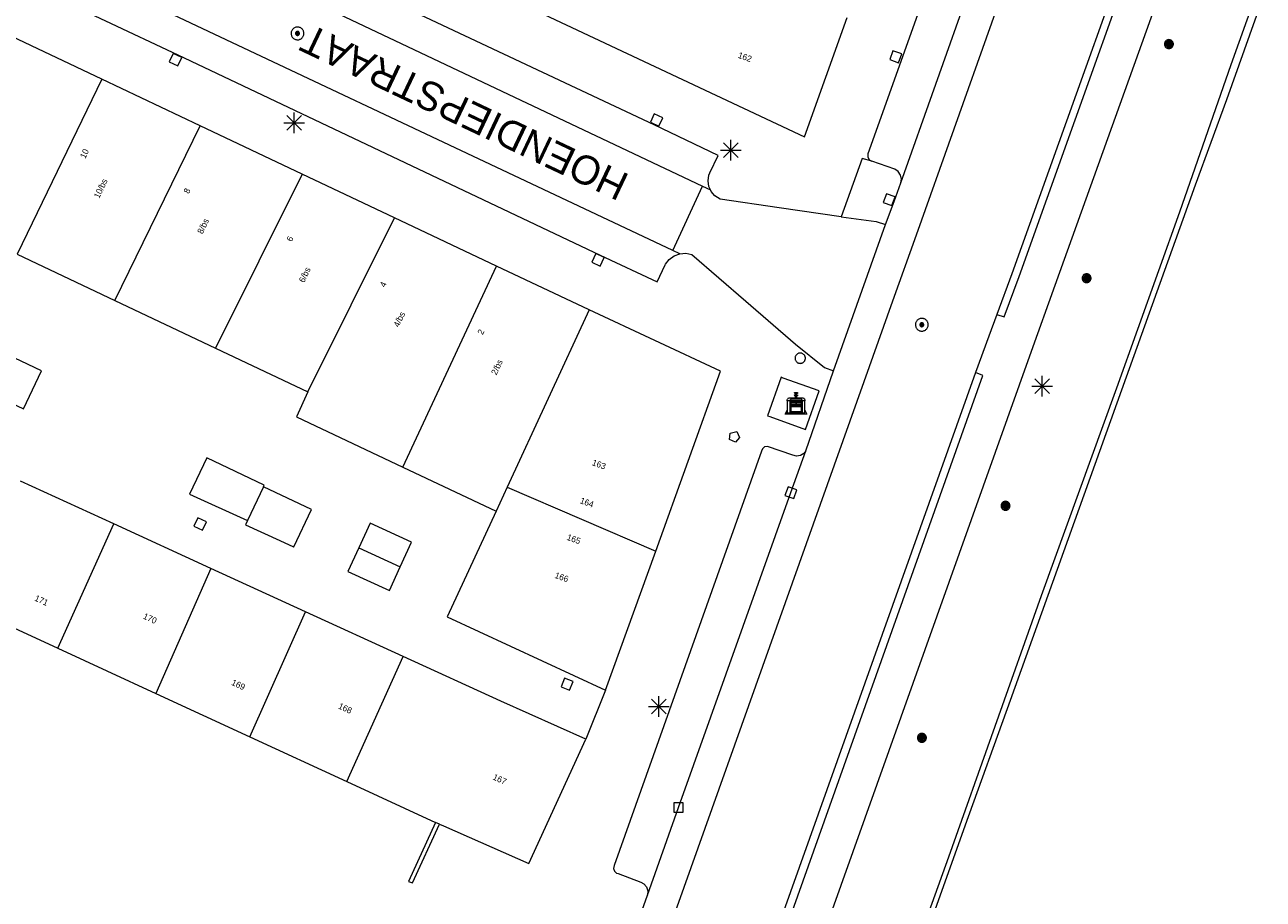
# Model space of a CAD drawing. Header units: metres. Extents: x 135779 to 137489, y 452643 to 455118.
# Tile 109 of 256: x 136365 to 136425, y 453347 to 453390. Entities that reach past the tile are written whole.
import ezdxf
from ezdxf.enums import TextEntityAlignment as Align

# ---------------------------------------------------------------- set-up
doc = ezdxf.new("R2010")
doc.units = ezdxf.units.M
for name, color, linetype, lineweight in [('KTop_BAK_Afval apart plaats', 96, 'Continuous', 13), ('KTop_NAR_Huisnummer (t)', 7, 'Continuous', 13), ('KTop_ORL_Weg_Straatnaam (t)', 7, 'Continuous', 13), ('KTop_PAL_Afsluitpaal', 222, 'Continuous', 13), ('KTop_PAL_Lichtmast', 40, 'Continuous', 13), ('KTop_PND_Grondvlaksituatie van BAG-pand [tachy]', 1, 'Continuous', 13), ('KTop_PND_Pandscheiding', 40, 'Continuous', 13), ('KTop_PUT_Brandkraan of -put', 1, 'Continuous', 13), ('KTop_PUT_Inspectie- of rioolput', 15, 'Continuous', 13), ('KTop_PUT_Kolk', 15, 'Continuous', 13), ('KTop_SHD_Kademuur', 16, 'Continuous', 13), ('KTop_SHD_Muur', 15, 'Continuous', 13), ('KTop_VGO_Boom', 92, 'Continuous', 13), ('KTop_WGD_Fietspad', 40, 'Continuous', 13), ('KTop_WGD_Parkeervlak', 251, 'Continuous', 13), ('KTop_WGD_Rijbaan_Lokale weg', 251, 'Continuous', 13), ('KTop_WGD_Rijbaan_Lokale weg_fietsstrook', 40, 'Continuous', 13), ('KTop_WGD_Rijbaan_Lokale weg_verkeersdrempel', 40, 'Continuous', 13), ('KTop_WGD_Voetpad', 251, 'Continuous', 13)]:
    doc.layers.add(name, color=color, linetype=linetype, lineweight=lineweight)
doc.styles.add('Style-ROVU', font='ROVU.shx')

# ---------------------------------------------------------------- blocks, each defined once
blk = doc.blocks.new('BAK_Afval_apart_plaats')
at = {"layer": 'KTop_BAK_Afval apart plaats'}
for p, q in [((-0.43, 0.141), (-0.425, 0.168)), ((-0.43, 0.118), (-0.43, 0.141)), ((-0.29, 0.118), (-0.43, 0.118)), ((-0.43, 0.118), (-0.43, -0.457)), ((-0.29, 0.118), (-0.43, 0.118)), ((-0.425, 0.168), (-0.416, 0.193)), ((-0.416, 0.193), (-0.403, 0.215)), ((-0.403, 0.215), (-0.384, 0.24)), ((-0.384, 0.24), (-0.364, 0.258)), ((-0.364, 0.258), (-0.342, 0.272)), ((-0.342, 0.272), (0, 0.272)), ((-0.282, 0.167), (-0.29, 0.146)), ((-0.282, 0.167), (-0.29, 0.146)), ((-0.29, 0.146), (-0.29, 0.118)), ((-0.29, 0.146), (-0.29, 0.118)), ((-0.29, -0.429), (-0.29, 0.118)), ((-0.29, 0.118), (-0.29, -0.429)), ((-0.273, 0.186), (-0.282, 0.167)), ((-0.273, 0.186), (-0.282, 0.167)), ((-0.248, 0.217), (-0.273, 0.186)), ((-0.248, 0.217), (-0.273, 0.186)), ((0.248, 0.217), (-0.248, 0.217)), ((0.248, 0.217), (-0.248, 0.217)), ((-0.242, 0.081), (-0.242, 0.153)), ((-0.242, 0.153), (0.242, 0.153)), ((0.242, 0.081), (-0.242, 0.081)), ((-0.242, 0.034), (-0.242, 0.081)), ((-0.242, 0.081), (0.242, 0.081)), ((-0.242, -0.059), (-0.242, 0.034)), ((-0.242, 0.034), (0.242, 0.034)), ((0.242, 0.034), (-0.242, 0.034)), ((-0.073, 0.513), (-0.072, 0.515)), ((-0.073, 0.513), (-0.073, 0.49)), ((-0.072, 0.511), (-0.073, 0.513)), ((-0.072, 0.511), (-0.073, 0.513)), ((-0.073, 0.49), (-0.072, 0.488)), ((-0.073, 0.399), (-0.073, 0.376)), ((-0.072, 0.397), (-0.073, 0.399)), ((-0.073, 0.376), (-0.072, 0.374)), ((-0.072, 0.515), (-0.071, 0.516)), ((-0.07, 0.51), (-0.072, 0.511)), ((-0.07, 0.51), (-0.072, 0.511)), ((-0.072, 0.488), (-0.07, 0.486)), ((-0.07, 0.396), (-0.072, 0.397)), ((-0.072, 0.374), (-0.07, 0.373)), ((-0.071, 0.516), (-0.07, 0.517)), ((-0.07, 0.517), (-0.067, 0.519)), ((-0.069, 0.509), (-0.07, 0.51)), ((-0.069, 0.509), (-0.07, 0.51)), ((-0.07, 0.486), (-0.069, 0.485)), ((-0.069, 0.395), (-0.07, 0.396)), ((-0.07, 0.373), (-0.069, 0.371)), ((-0.066, 0.507), (-0.069, 0.509)), ((-0.066, 0.507), (-0.069, 0.509)), ((-0.069, 0.485), (-0.066, 0.484)), ((-0.066, 0.394), (-0.069, 0.395)), ((-0.069, 0.371), (-0.066, 0.37)), ((-0.067, 0.519), (-0.065, 0.52)), ((-0.063, 0.506), (-0.066, 0.507)), ((-0.063, 0.506), (-0.066, 0.507)), ((-0.066, 0.484), (-0.063, 0.483)), ((-0.063, 0.392), (-0.066, 0.394)), ((-0.066, 0.37), (-0.063, 0.369)), ((-0.065, 0.52), (-0.061, 0.521)), ((-0.059, 0.505), (-0.063, 0.506)), ((-0.059, 0.505), (-0.063, 0.506)), ((-0.063, 0.483), (-0.059, 0.482)), ((-0.059, 0.391), (-0.063, 0.392)), ((-0.063, 0.369), (-0.059, 0.368)), ((-0.061, 0.521), (-0.055, 0.523)), ((-0.054, 0.504), (-0.059, 0.505)), ((-0.054, 0.504), (-0.059, 0.505)), ((-0.059, 0.482), (-0.054, 0.481)), ((-0.054, 0.39), (-0.059, 0.391)), ((-0.059, 0.368), (-0.054, 0.367)), ((-0.055, 0.523), (-0.049, 0.524)), ((-0.048, 0.503), (-0.054, 0.504)), ((-0.048, 0.503), (-0.054, 0.504)), ((-0.054, 0.481), (-0.048, 0.48)), ((-0.048, 0.389), (-0.054, 0.39)), ((-0.054, 0.367), (-0.048, 0.366)), ((-0.049, 0.524), (-0.043, 0.525)), ((-0.043, 0.502), (-0.048, 0.503)), ((-0.043, 0.502), (-0.048, 0.503)), ((-0.048, 0.48), (-0.043, 0.479)), ((-0.043, 0.388), (-0.048, 0.389)), ((-0.048, 0.366), (-0.043, 0.365)), ((-0.043, 0.525), (-0.035, 0.526)), ((-0.036, 0.501), (-0.043, 0.502)), ((-0.036, 0.501), (-0.043, 0.502)), ((-0.043, 0.479), (-0.036, 0.478)), ((-0.036, 0.388), (-0.043, 0.388)), ((-0.043, 0.365), (-0.036, 0.364)), ((-0.03, 0.501), (-0.036, 0.501)), ((-0.03, 0.501), (-0.036, 0.501)), ((-0.036, 0.478), (-0.03, 0.478)), ((-0.03, 0.387), (-0.036, 0.388)), ((-0.036, 0.364), (-0.03, 0.364)), ((-0.035, 0.526), (-0.029, 0.527)), ((-0.021, 0.5), (-0.03, 0.501)), ((-0.021, 0.5), (-0.03, 0.501)), ((-0.03, 0.478), (-0.028, 0.478)), ((-0.021, 0.387), (-0.03, 0.387)), ((-0.03, 0.364), (-0.028, 0.364)), ((-0.029, 0.527), (-0.023, 0.527)), ((-0.028, 0.478), (-0.021, 0.477)), ((-0.028, 0.468), (-0.028, 0.478)), ((-0.028, 0.478), (-0.021, 0.477)), ((-0.028, 0.4), (-0.028, 0.468)), ((-0.028, 0.468), (-0.021, 0.468)), ((-0.021, 0.468), (-0.028, 0.468)), ((-0.021, 0.4), (-0.028, 0.4)), ((-0.028, 0.364), (-0.021, 0.363)), ((-0.028, 0.355), (-0.028, 0.364)), ((-0.028, 0.364), (-0.021, 0.363)), ((-0.028, 0.272), (-0.028, 0.355)), ((-0.028, 0.355), (-0.021, 0.354)), ((-0.021, 0.354), (-0.028, 0.355)), ((0.028, 0.272), (-0.028, 0.272)), ((-0.023, 0.527), (-0.013, 0.528)), ((-0.014, 0.5), (-0.021, 0.5)), ((-0.014, 0.5), (-0.021, 0.5)), ((-0.021, 0.477), (-0.014, 0.477)), ((-0.021, 0.477), (-0.014, 0.477)), ((-0.021, 0.468), (-0.014, 0.468)), ((-0.014, 0.468), (-0.021, 0.468)), ((-0.014, 0.399), (-0.021, 0.4)), ((-0.014, 0.386), (-0.021, 0.387)), ((-0.021, 0.363), (-0.014, 0.363)), ((-0.021, 0.363), (-0.014, 0.363)), ((-0.021, 0.354), (-0.014, 0.354)), ((-0.014, 0.354), (-0.021, 0.354)), ((0, 0.5), (-0.014, 0.5)), ((0, 0.5), (-0.014, 0.5)), ((-0.014, 0.477), (0, 0.477)), ((-0.014, 0.477), (0, 0.477)), ((-0.014, 0.468), (0, 0.468)), ((0, 0.468), (-0.014, 0.468)), ((0, 0.399), (-0.014, 0.399)), ((0, 0.386), (-0.014, 0.386)), ((-0.014, 0.363), (0, 0.363)), ((-0.014, 0.363), (0, 0.363)), ((-0.014, 0.354), (0, 0.354)), ((0, 0.354), (-0.014, 0.354)), ((-0.013, 0.528), (-0.005, 0.528)), ((-0.005, 0.528), (0, 0.528)), ((0, 0.528), (0.005, 0.528)), ((0, 0.5), (0, 0.477)), ((0, 0.477), (0, 0.5)), ((0, 0.477), (0, 0.5)), ((0, 0.5), (0.014, 0.5)), ((0.014, 0.5), (0, 0.5)), ((0.014, 0.477), (0, 0.477)), ((0, 0.477), (0.014, 0.477)), ((0.014, 0.468), (0, 0.468)), ((0, 0.468), (0, 0.399)), ((0, 0.468), (0, 0.399)), ((0.014, 0.468), (0, 0.468)), ((0, 0.399), (0.014, 0.399)), ((0, 0.363), (0, 0.386)), ((0, 0.363), (0, 0.386)), ((0, 0.386), (0.014, 0.386)), ((0.014, 0.363), (0, 0.363)), ((0, 0.363), (0.014, 0.363)), ((0, 0.354), (0.014, 0.354)), ((0, 0.272), (0, 0.354)), ((0, 0.354), (0, 0.272)), ((0.014, 0.354), (0, 0.354)), ((0, 0.272), (0.342, 0.272)), ((0.028, 0.272), (0, 0.272)), ((0, 0.272), (0.028, 0.272)), ((0.005, 0.528), (0.013, 0.528)), ((0.013, 0.528), (0.023, 0.527)), ((0.014, 0.5), (0.021, 0.5)), ((0.021, 0.5), (0.014, 0.5)), ((0.021, 0.477), (0.014, 0.477)), ((0.014, 0.477), (0.021, 0.477)), ((0.021, 0.468), (0.014, 0.468)), ((0.021, 0.468), (0.014, 0.468)), ((0.014, 0.399), (0.021, 0.4)), ((0.014, 0.386), (0.021, 0.387)), ((0.021, 0.363), (0.014, 0.363)), ((0.014, 0.363), (0.021, 0.363)), ((0.014, 0.354), (0.021, 0.354)), ((0.021, 0.354), (0.014, 0.354)), ((0.021, 0.5), (0.03, 0.501)), ((0.03, 0.501), (0.021, 0.5)), ((0.028, 0.478), (0.021, 0.477)), ((0.021, 0.477), (0.028, 0.478)), ((0.021, 0.468), (0.028, 0.468)), ((0.028, 0.468), (0.021, 0.468)), ((0.028, 0.468), (0.021, 0.468)), ((0.021, 0.4), (0.028, 0.4)), ((0.021, 0.387), (0.03, 0.387)), ((0.028, 0.364), (0.021, 0.363)), ((0.021, 0.363), (0.028, 0.364)), ((0.021, 0.354), (0.028, 0.355)), ((0.028, 0.355), (0.021, 0.354)), ((0.023, 0.527), (0.029, 0.527)), ((0.03, 0.478), (0.028, 0.478)), ((0.028, 0.478), (0.028, 0.468)), ((0.028, 0.4), (0.028, 0.468)), ((0.03, 0.364), (0.028, 0.364)), ((0.028, 0.364), (0.028, 0.355)), ((0.028, 0.355), (0.028, 0.272)), ((0.029, 0.527), (0.035, 0.526)), ((0.03, 0.501), (0.036, 0.501)), ((0.036, 0.501), (0.03, 0.501)), ((0.036, 0.478), (0.03, 0.478)), ((0.03, 0.387), (0.036, 0.388)), ((0.036, 0.364), (0.03, 0.364)), ((0.035, 0.526), (0.043, 0.525)), ((0.036, 0.501), (0.043, 0.502)), ((0.043, 0.502), (0.036, 0.501)), ((0.043, 0.479), (0.036, 0.478)), ((0.036, 0.388), (0.043, 0.388)), ((0.043, 0.365), (0.036, 0.364)), ((0.043, 0.525), (0.049, 0.524)), ((0.043, 0.502), (0.048, 0.503)), ((0.048, 0.503), (0.043, 0.502)), ((0.048, 0.48), (0.043, 0.479)), ((0.043, 0.388), (0.048, 0.389)), ((0.048, 0.366), (0.043, 0.365)), ((0.048, 0.503), (0.054, 0.504)), ((0.054, 0.504), (0.048, 0.503)), ((0.054, 0.481), (0.048, 0.48)), ((0.048, 0.389), (0.054, 0.39)), ((0.054, 0.367), (0.048, 0.366)), ((0.049, 0.524), (0.055, 0.523)), ((0.054, 0.504), (0.059, 0.505)), ((0.059, 0.505), (0.054, 0.504)), ((0.059, 0.482), (0.054, 0.481)), ((0.054, 0.39), (0.059, 0.391)), ((0.059, 0.368), (0.054, 0.367)), ((0.055, 0.523), (0.061, 0.521)), ((0.059, 0.505), (0.063, 0.506)), ((0.063, 0.506), (0.059, 0.505)), ((0.063, 0.483), (0.059, 0.482)), ((0.059, 0.391), (0.063, 0.392)), ((0.063, 0.369), (0.059, 0.368)), ((0.061, 0.521), (0.065, 0.52)), ((0.063, 0.506), (0.066, 0.507)), ((0.066, 0.507), (0.063, 0.506)), ((0.066, 0.484), (0.063, 0.483)), ((0.063, 0.392), (0.066, 0.394)), ((0.066, 0.37), (0.063, 0.369)), ((0.065, 0.52), (0.067, 0.519)), ((0.066, 0.507), (0.069, 0.509)), ((0.069, 0.509), (0.066, 0.507)), ((0.069, 0.485), (0.066, 0.484)), ((0.066, 0.394), (0.069, 0.395)), ((0.069, 0.371), (0.066, 0.37)), ((0.067, 0.519), (0.07, 0.517)), ((0.069, 0.509), (0.07, 0.51)), ((0.07, 0.51), (0.069, 0.509)), ((0.07, 0.486), (0.069, 0.485)), ((0.069, 0.395), (0.07, 0.396)), ((0.07, 0.373), (0.069, 0.371)), ((0.07, 0.517), (0.071, 0.516)), ((0.07, 0.51), (0.072, 0.511)), ((0.072, 0.511), (0.07, 0.51)), ((0.072, 0.488), (0.07, 0.486)), ((0.07, 0.396), (0.072, 0.397)), ((0.072, 0.374), (0.07, 0.373)), ((0.071, 0.516), (0.072, 0.515)), ((0.072, 0.515), (0.073, 0.513)), ((0.072, 0.511), (0.073, 0.513)), ((0.073, 0.513), (0.072, 0.511)), ((0.073, 0.49), (0.072, 0.488)), ((0.072, 0.397), (0.073, 0.399)), ((0.073, 0.376), (0.072, 0.374)), ((0.073, 0.513), (0.073, 0.49)), ((0.073, 0.399), (0.073, 0.376)), ((0.242, 0.153), (0.242, 0.081)), ((0.242, 0.081), (0.242, 0.034)), ((0.242, 0.034), (0.242, -0.059)), ((0.273, 0.186), (0.248, 0.217)), ((0.273, 0.186), (0.248, 0.217)), ((0.282, 0.167), (0.273, 0.186)), ((0.282, 0.167), (0.273, 0.186)), ((0.29, 0.146), (0.282, 0.167)), ((0.29, 0.146), (0.282, 0.167)), ((0.29, 0.118), (0.29, 0.146)), ((0.29, 0.118), (0.29, 0.146)), ((0.43, 0.118), (0.29, 0.118)), ((0.29, 0.118), (0.29, -0.429)), ((0.43, 0.118), (0.29, 0.118)), ((0.29, -0.429), (0.29, 0.118)), ((0.342, 0.272), (0.364, 0.258)), ((0.364, 0.258), (0.384, 0.24)), ((0.384, 0.24), (0.403, 0.215)), ((0.403, 0.215), (0.416, 0.193)), ((0.416, 0.193), (0.425, 0.168)), ((0.425, 0.168), (0.43, 0.141)), ((0.43, 0.141), (0.43, 0.118)), ((0.43, -0.457), (0.43, 0.118)), ((-0.528, -0.528), (-0.43, -0.332)), ((0.528, -0.528), (-0.528, -0.528)), ((-0.43, -0.332), (-0.43, -0.457)), ((-0.43, -0.457), (0.43, -0.457)), ((-0.43, -0.457), (0.43, -0.457)), ((0.29, -0.429), (-0.29, -0.429)), ((-0.29, -0.429), (0.29, -0.429)), ((0.242, -0.059), (-0.242, -0.059)), ((-0.242, -0.059), (-0.242, -0.092)), ((0.242, -0.059), (-0.242, -0.059)), ((-0.242, -0.092), (0.242, -0.092)), ((-0.242, -0.11), (-0.242, -0.092)), ((-0.242, -0.092), (0.242, -0.092)), ((0.242, -0.11), (-0.242, -0.11)), ((0.242, -0.11), (-0.242, -0.11)), ((-0.242, -0.147), (0.242, -0.147)), ((-0.242, -0.41), (-0.242, -0.147)), ((0.242, -0.41), (-0.242, -0.41)), ((0.242, -0.11), (0.242, -0.059)), ((0.242, -0.092), (0.242, -0.11)), ((0.242, -0.092), (0.242, -0.11)), ((0.242, -0.147), (0.242, -0.41)), ((0.43, -0.457), (0.43, -0.332)), ((0.43, -0.332), (0.528, -0.528))]:
    blk.add_line(p, q, dxfattribs=at)
at = {"layer": 'KTop_BAK_Afval apart plaats', "flags": 128}
blk.add_lwpolyline([(0.029, 0.413), (0.035, 0.412), (0.043, 0.411), (0.049, 0.41), (0.055, 0.409), (0.061, 0.407), (0.065, 0.406), (0.067, 0.405), (0.07, 0.403), (0.071, 0.402), (0.072, 0.401), (0.073, 0.399), (0.072, 0.397), (0.07, 0.396), (0.069, 0.395), (0.066, 0.394), (0.063, 0.392), (0.059, 0.391), (0.054, 0.39), (0.048, 0.389), (0.043, 0.388), (0.036, 0.388), (0.03, 0.387), (0.021, 0.387), (0.014, 0.386), (0, 0.386), (-0.014, 0.386), (-0.021, 0.387), (-0.03, 0.387), (-0.036, 0.388), (-0.043, 0.388), (-0.048, 0.389), (-0.054, 0.39), (-0.059, 0.391), (-0.063, 0.392), (-0.066, 0.394), (-0.069, 0.395), (-0.07, 0.396), (-0.072, 0.397), (-0.073, 0.399), (-0.072, 0.401), (-0.071, 0.402), (-0.07, 0.403), (-0.067, 0.405), (-0.065, 0.406), (-0.061, 0.407), (-0.055, 0.409), (-0.049, 0.41), (-0.043, 0.411), (-0.035, 0.412), (-0.029, 0.413), (-0.028, 0.413), (-0.028, 0.4), (-0.021, 0.4), (-0.014, 0.399), (0, 0.399), (0.014, 0.399), (0.021, 0.4), (0.028, 0.4), (0.028, 0.413), (0.029, 0.413), (0.028, 0.413)], dxfattribs=at)
at = {"layer": 'KTop_BAK_Afval apart plaats'}
for p in [(0, 0), (-0.43, -0.457)]:
    blk.add_point(p, dxfattribs=at)
blk = doc.blocks.new('PAL_Lichtmast')
at = {"layer": 'KTop_PAL_Lichtmast'}
for p, q in [((-0.354, -0.354), (0.354, 0.354)), ((0.354, -0.354), (-0.354, 0.354)), ((0, -0.5), (0, 0.5)), ((-0.5, 0), (0.5, 0))]:
    blk.add_line(p, q, dxfattribs=at)
blk = doc.blocks.new('PAL_Afsluitpaal')
at = {"layer": 'KTop_PAL_Afsluitpaal', "flags": 128}
blk.add_lwpolyline([(0.25, 0), (0.249, 0.026), (0.245, 0.052), (0.238, 0.077), (0.228, 0.102), (0.217, 0.125), (0.202, 0.147), (0.186, 0.167), (0.167, 0.186), (0.147, 0.202), (0.125, 0.217), (0.102, 0.228), (0.077, 0.238), (0.052, 0.245), (0.026, 0.249), (0, 0.25), (-0.026, 0.249), (-0.052, 0.245), (-0.077, 0.238), (-0.102, 0.228), (-0.125, 0.217), (-0.147, 0.202), (-0.167, 0.186), (-0.186, 0.167), (-0.202, 0.147), (-0.217, 0.125), (-0.228, 0.102), (-0.238, 0.077), (-0.245, 0.052), (-0.249, 0.026), (-0.25, 0), (-0.249, -0.026), (-0.245, -0.052), (-0.238, -0.077), (-0.228, -0.102), (-0.217, -0.125), (-0.202, -0.147), (-0.186, -0.167), (-0.167, -0.186), (-0.147, -0.202), (-0.125, -0.217), (-0.102, -0.228), (-0.077, -0.238), (-0.052, -0.245), (-0.026, -0.249), (0, -0.25), (0.026, -0.249), (0.052, -0.245), (0.077, -0.238), (0.102, -0.228), (0.125, -0.217), (0.147, -0.202), (0.167, -0.186), (0.186, -0.167), (0.202, -0.147), (0.217, -0.125), (0.228, -0.102), (0.238, -0.077), (0.245, -0.052), (0.249, -0.026), (0.25, 0)], dxfattribs=at)
blk = doc.blocks.new('PUT_Brandkraan_of_-put')
at = {"layer": 'KTop_PUT_Brandkraan of -put'}
for p, q in [((-0.25, 0.034), (0, 0.25)), ((-0.158, -0.25), (-0.25, 0.034)), ((0, 0.25), (0.25, 0.033)), ((0.25, 0.033), (0.158, -0.25)), ((0.158, -0.25), (-0.158, -0.25))]:
    blk.add_line(p, q, dxfattribs=at)
blk = doc.blocks.new('PUT_Inspectie-_of_rioolput')
at = {"layer": 'KTop_PUT_Inspectie- of rioolput', "flags": 128}
for points in [[(0.31, 0), (0.308, 0.032), (0.303, 0.064), (0.294, 0.095), (0.283, 0.126), (0.268, 0.155), (0.25, 0.182), (0.23, 0.207), (0.207, 0.23), (0.182, 0.25), (0.154, 0.268), (0.126, 0.283), (0.095, 0.294), (0.064, 0.303), (0.032, 0.308), (0, 0.309), (-0.032, 0.308), (-0.064, 0.303), (-0.096, 0.294), (-0.126, 0.283), (-0.155, 0.268), (-0.182, 0.25), (-0.207, 0.23), (-0.23, 0.207), (-0.25, 0.182), (-0.268, 0.154), (-0.283, 0.126), (-0.294, 0.095), (-0.303, 0.064), (-0.308, 0.032), (-0.309, 0), (-0.308, -0.032), (-0.303, -0.064), (-0.294, -0.096), (-0.283, -0.126), (-0.268, -0.155), (-0.25, -0.182), (-0.23, -0.207), (-0.207, -0.23), (-0.182, -0.25), (-0.155, -0.268), (-0.126, -0.283), (-0.096, -0.294), (-0.064, -0.303), (-0.032, -0.308), (0, -0.309), (0.032, -0.308), (0.064, -0.303), (0.095, -0.294), (0.126, -0.283), (0.155, -0.268), (0.182, -0.25), (0.207, -0.23), (0.23, -0.207), (0.25, -0.182), (0.268, -0.155), (0.283, -0.126), (0.294, -0.096), (0.303, -0.064), (0.308, -0.032), (0.31, 0)], [(0.095, 0), (0.094, 0.009), (0.092, 0.019), (0.09, 0.029), (0.086, 0.038), (0.082, 0.047), (0.076, 0.055), (0.07, 0.063), (0.063, 0.07), (0.055, 0.076), (0.047, 0.082), (0.038, 0.086), (0.029, 0.09), (0.019, 0.092), (0.009, 0.094), (0, 0.094), (-0.01, 0.094), (-0.02, 0.092), (-0.029, 0.09), (-0.039, 0.086), (-0.048, 0.082), (-0.056, 0.076), (-0.064, 0.07), (-0.071, 0.063), (-0.077, 0.055), (-0.082, 0.047), (-0.087, 0.038), (-0.09, 0.029), (-0.093, 0.019), (-0.094, 0.009), (-0.095, 0), (-0.094, -0.01), (-0.093, -0.02), (-0.09, -0.029), (-0.087, -0.039), (-0.082, -0.048), (-0.077, -0.056), (-0.071, -0.064), (-0.064, -0.071), (-0.056, -0.077), (-0.047, -0.082), (-0.039, -0.087), (-0.029, -0.09), (-0.02, -0.093), (-0.01, -0.094), (0, -0.095), (0.009, -0.094), (0.019, -0.093), (0.029, -0.09), (0.038, -0.087), (0.047, -0.082), (0.055, -0.077), (0.063, -0.071), (0.07, -0.064), (0.076, -0.056), (0.082, -0.047), (0.086, -0.039), (0.09, -0.029), (0.092, -0.02), (0.094, -0.01), (0.095, 0)], [(0.035, 0), (0.034, 0.003), (0.034, 0.007), (0.033, 0.01), (0.031, 0.014), (0.03, 0.017), (0.028, 0.02), (0.026, 0.023), (0.023, 0.026), (0.02, 0.028), (0.017, 0.03), (0.014, 0.031), (0.01, 0.033), (0.007, 0.034), (0.003, 0.034), (0, 0.034), (-0.004, 0.034), (-0.007, 0.034), (-0.011, 0.033), (-0.014, 0.031), (-0.018, 0.03), (-0.021, 0.028), (-0.023, 0.026), (-0.026, 0.023), (-0.028, 0.02), (-0.03, 0.017), (-0.032, 0.014), (-0.033, 0.01), (-0.034, 0.007), (-0.035, 0.003), (-0.035, 0), (-0.035, -0.004), (-0.034, -0.007), (-0.033, -0.011), (-0.032, -0.014), (-0.03, -0.018), (-0.028, -0.021), (-0.026, -0.023), (-0.023, -0.026), (-0.021, -0.028), (-0.017, -0.03), (-0.014, -0.032), (-0.011, -0.033), (-0.007, -0.034), (-0.004, -0.035), (0, -0.035), (0.003, -0.035), (0.007, -0.034), (0.01, -0.033), (0.014, -0.032), (0.017, -0.03), (0.02, -0.028), (0.023, -0.026), (0.026, -0.023), (0.028, -0.021), (0.03, -0.017), (0.031, -0.014), (0.033, -0.011), (0.034, -0.007), (0.034, -0.004), (0.035, 0)], [(0.01, 0.02), (0.007, 0.02), (0.005, 0.021), (0.003, 0.022), (0.001, 0.022), (-0.001, 0.022), (-0.004, 0.022), (-0.006, 0.021), (-0.008, 0.02), (-0.01, 0.019), (-0.012, 0.018), (-0.014, 0.017), (-0.016, 0.015), (-0.017, 0.013), (-0.019, 0.012), (-0.02, 0.009), (-0.021, 0.007), (-0.022, 0.005), (-0.022, 0.003), (-0.022, 0.001), (-0.022, -0.001), (-0.022, -0.004), (-0.022, -0.006), (-0.021, -0.008), (-0.02, -0.01), (-0.019, -0.012), (-0.017, -0.014), (-0.016, -0.016), (-0.014, -0.017), (-0.012, -0.019), (-0.01, -0.02), (-0.008, -0.021), (-0.006, -0.022), (-0.003, -0.022), (-0.001, -0.022), (0.001, -0.022), (0.003, -0.022), (0.005, -0.022), (0.008, -0.021), (0.01, -0.02), (0.012, -0.019), (0.014, -0.017), (0.015, -0.016), (0.017, -0.014), (0.018, -0.012), (0.02, -0.01), (0.02, -0.008), (0.021, -0.006), (0.022, -0.003), (0.022, -0.001), (0.022, 0.001), (0.022, 0.003), (0.021, 0.005), (0.02, 0.008), (0.019, 0.01), (0.018, 0.012), (0.017, 0.014), (0.015, 0.015), (0.013, 0.017), (0.012, 0.018), (0.01, 0.02)]]:
    blk.add_lwpolyline(points, dxfattribs=at)
blk = doc.blocks.new('PUT_Kolk')
at = {"layer": 'KTop_PUT_Kolk', "flags": 128}
blk.add_lwpolyline([(0.225, -0.225), (0.225, 0.225), (-0.225, 0.225), (-0.225, -0.225), (0.225, -0.225)], dxfattribs=at)
blk = doc.blocks.new('VGO_Boom')
at = {"layer": 'KTop_VGO_Boom', "flags": 128}
for points in [[(0.215, 0), (0.214, 0.022), (0.21, 0.045), (0.204, 0.066), (0.196, 0.087), (0.186, 0.108), (0.174, 0.126), (0.16, 0.144), (0.144, 0.16), (0.126, 0.174), (0.107, 0.186), (0.087, 0.196), (0.066, 0.204), (0.045, 0.21), (0.022, 0.214), (-0.001, 0.215), (-0.023, 0.214), (-0.045, 0.21), (-0.067, 0.204), (-0.088, 0.196), (-0.108, 0.186), (-0.127, 0.174), (-0.144, 0.16), (-0.16, 0.144), (-0.174, 0.126), (-0.187, 0.107), (-0.197, 0.087), (-0.205, 0.066), (-0.211, 0.045), (-0.214, 0.022), (-0.215, -0.001), (-0.214, -0.023), (-0.211, -0.045), (-0.205, -0.067), (-0.197, -0.088), (-0.187, -0.108), (-0.174, -0.127), (-0.16, -0.144), (-0.144, -0.16), (-0.127, -0.174), (-0.108, -0.187), (-0.088, -0.197), (-0.067, -0.205), (-0.045, -0.211), (-0.023, -0.214), (0, -0.215), (0.022, -0.214), (0.045, -0.211), (0.066, -0.205), (0.087, -0.197), (0.108, -0.187), (0.126, -0.174), (0.144, -0.16), (0.16, -0.144), (0.174, -0.127), (0.186, -0.108), (0.196, -0.088), (0.204, -0.067), (0.21, -0.045), (0.214, -0.023), (0.215, -0.001)], [(0.155, 0), (0.154, 0.016), (0.152, 0.032), (0.147, 0.048), (0.142, 0.063), (0.134, 0.078), (0.125, 0.091), (0.115, 0.104), (0.104, 0.115), (0.091, 0.125), (0.077, 0.134), (0.063, 0.142), (0.048, 0.147), (0.032, 0.152), (0.016, 0.154), (-0.001, 0.155), (-0.017, 0.154), (-0.033, 0.152), (-0.048, 0.147), (-0.064, 0.142), (-0.078, 0.134), (-0.092, 0.125), (-0.104, 0.115), (-0.116, 0.104), (-0.126, 0.091), (-0.135, 0.077), (-0.142, 0.063), (-0.148, 0.048), (-0.152, 0.032), (-0.155, 0.016), (-0.155, -0.001), (-0.155, -0.017), (-0.152, -0.033), (-0.148, -0.048), (-0.142, -0.064), (-0.135, -0.078), (-0.126, -0.092), (-0.116, -0.104), (-0.104, -0.116), (-0.092, -0.126), (-0.078, -0.135), (-0.064, -0.142), (-0.048, -0.148), (-0.033, -0.152), (-0.017, -0.155), (0, -0.155), (0.016, -0.155), (0.032, -0.152), (0.048, -0.148), (0.063, -0.142), (0.078, -0.135), (0.091, -0.126), (0.104, -0.116), (0.115, -0.104), (0.125, -0.092), (0.134, -0.078), (0.142, -0.064), (0.147, -0.048), (0.152, -0.033), (0.154, -0.017), (0.155, -0.001)], [(0.095, 0), (0.094, 0.01), (0.093, 0.02), (0.09, 0.029), (0.087, 0.039), (0.082, 0.048), (0.077, 0.056), (0.071, 0.064), (0.064, 0.071), (0.056, 0.077), (0.047, 0.082), (0.039, 0.087), (0.029, 0.09), (0.02, 0.093), (0.01, 0.094), (-0.001, 0.095), (-0.01, 0.094), (-0.02, 0.093), (-0.03, 0.09), (-0.039, 0.087), (-0.048, 0.082), (-0.056, 0.077), (-0.064, 0.071), (-0.071, 0.064), (-0.077, 0.056), (-0.083, 0.047), (-0.087, 0.039), (-0.091, 0.029), (-0.093, 0.02), (-0.095, 0.01), (-0.095, -0.001), (-0.095, -0.01), (-0.093, -0.02), (-0.091, -0.03), (-0.087, -0.039), (-0.083, -0.048), (-0.077, -0.056), (-0.071, -0.064), (-0.064, -0.071), (-0.056, -0.077), (-0.048, -0.083), (-0.039, -0.087), (-0.03, -0.091), (-0.02, -0.093), (-0.01, -0.095), (0, -0.095), (0.01, -0.095), (0.02, -0.093), (0.029, -0.091), (0.039, -0.087), (0.048, -0.083), (0.056, -0.077), (0.064, -0.071), (0.071, -0.064), (0.077, -0.056), (0.082, -0.048), (0.087, -0.039), (0.09, -0.03), (0.093, -0.02), (0.094, -0.01), (0.095, -0.001)], [(0.035, 0), (0.035, 0.004), (0.034, 0.007), (0.033, 0.011), (0.032, 0.014), (0.03, 0.018), (0.028, 0.021), (0.026, 0.023), (0.023, 0.026), (0.021, 0.028), (0.017, 0.03), (0.014, 0.032), (0.011, 0.033), (0.007, 0.034), (0.004, 0.035), (-0.001, 0.035), (-0.004, 0.035), (-0.008, 0.034), (-0.011, 0.033), (-0.015, 0.032), (-0.018, 0.03), (-0.021, 0.028), (-0.024, 0.026), (-0.027, 0.023), (-0.029, 0.021), (-0.031, 0.017), (-0.032, 0.014), (-0.034, 0.011), (-0.035, 0.007), (-0.035, 0.004), (-0.035, -0.001), (-0.035, -0.004), (-0.035, -0.008), (-0.034, -0.011), (-0.032, -0.015), (-0.031, -0.018), (-0.029, -0.021), (-0.027, -0.024), (-0.024, -0.027), (-0.021, -0.029), (-0.018, -0.031), (-0.015, -0.032), (-0.011, -0.034), (-0.008, -0.035), (-0.004, -0.035), (0, -0.035), (0.004, -0.035), (0.007, -0.035), (0.011, -0.034), (0.014, -0.032), (0.018, -0.031), (0.021, -0.029), (0.023, -0.027), (0.026, -0.024), (0.028, -0.021), (0.03, -0.018), (0.032, -0.015), (0.033, -0.011), (0.034, -0.008), (0.035, -0.004), (0.035, 0)]]:
    blk.add_lwpolyline(points, dxfattribs=at)

msp = doc.modelspace()

# ---------------------------------------------------------------- linework, layer by layer
at = {"layer": 'KTop_PND_Grondvlaksituatie van BAG-pand [tachy]', "flags": 128}
for points in [[(136387.986, 453391.041), (136402.469, 453384.217), (136404.53, 453389.996)], [(136368.45, 453387.01), (136363.787, 453389.219)], [(136373.217, 453384.752), (136368.45, 453387.01)], [(136378.148, 453382.416), (136373.217, 453384.752)], [(136382.616, 453380.3), (136378.148, 453382.416)], [(136387.567, 453377.96), (136382.616, 453380.3)], [(136364.363, 453378.532), (136369.088, 453376.297)], [(136392.039, 453375.849), (136387.567, 453377.96)], [(136369.088, 453376.297), (136373.952, 453373.996)], [(136395.27, 453364.165), (136398.407, 453372.873), (136392.039, 453375.849)], [(136364.661, 453371.057), (136365.53, 453372.893), (136362.568, 453374.295), (136361.699, 453372.459), (136364.661, 453371.057)], [(136373.952, 453373.996), (136378.429, 453371.877)], [(136378.429, 453371.877), (136377.882, 453370.665), (136383.034, 453368.227)], [(136376.279, 453367.279), (136376.317, 453367.359), (136373.534, 453368.676), (136372.706, 453366.929), (136375.506, 453365.646)], [(136383.034, 453368.227), (136387.547, 453366.095)], [(136369.035, 453365.491), (136364.525, 453367.558)], [(136375.506, 453365.646), (136375.412, 453365.447), (136377.067, 453364.689), (136377.742, 453364.37), (136377.746, 453364.378), (136378.612, 453366.175), (136376.279, 453367.279)], [(136387.547, 453366.095), (136385.173, 453360.985), (136392.845, 453357.433)], [(136373.74, 453363.335), (136369.035, 453365.491)], [(136382.904, 453363.408), (136383.452, 453364.604), (136381.44, 453365.526), (136380.893, 453364.333)], [(136380.893, 453364.333), (136380.364, 453363.178), (136382.376, 453362.256), (136382.904, 453363.408)], [(136392.845, 453357.433), (136395.27, 453364.165)], [(136378.321, 453361.235), (136373.74, 453363.335)], [(136361.869, 453361.523), (136366.333, 453359.466)], [(136383.046, 453359.069), (136378.321, 453361.235)], [(136366.333, 453359.466), (136371.069, 453357.284)], [(136391.883, 453355.067), (136387.776, 453356.902), (136383.046, 453359.069)], [(136371.069, 453357.284), (136375.626, 453355.184)], [(136375.626, 453355.184), (136380.315, 453353.023)], [(136384.799, 453350.962), (136384.997, 453350.873), (136389.121, 453349.059), (136391.883, 453355.067)], [(136380.315, 453353.023), (136384.615, 453351.042)], [(136384.799, 453350.962), (136384.615, 453351.042)], [(136383.301, 453348.182), (136383.491, 453348.118)]]:
    msp.add_lwpolyline(points, dxfattribs=at)
at = {"layer": 'KTop_PND_Pandscheiding', "flags": 128}
for points in [[(136368.45, 453387.01), (136364.363, 453378.532)], [(136369.088, 453376.297), (136373.217, 453384.752)], [(136378.148, 453382.416), (136373.952, 453373.996)], [(136378.429, 453371.877), (136382.616, 453380.3)], [(136383.034, 453368.227), (136387.567, 453377.96)], [(136392.039, 453375.849), (136388.084, 453367.26)], [(136376.279, 453367.279), (136375.506, 453365.646)], [(136388.084, 453367.26), (136387.547, 453366.095)], [(136388.084, 453367.26), (136395.27, 453364.165)], [(136366.333, 453359.466), (136369.035, 453365.491)], [(136380.893, 453364.333), (136382.904, 453363.408)], [(136373.74, 453363.335), (136371.069, 453357.284)], [(136375.626, 453355.184), (136378.321, 453361.235)], [(136380.315, 453353.023), (136383.046, 453359.069)]]:
    msp.add_lwpolyline(points, dxfattribs=at)
at = {"layer": 'KTop_SHD_Kademuur'}
for points in [[(136377.388, 453260.542, 1.004), (136380.28, 453268.616, 1.013), (136382.671, 453275.331, 0.996), (136387.102, 453287.343, 1.001), (136391.012, 453298.128, 0.972), (136396.478, 453313.337, 0.993), (136404.33, 453335.108, 1.001), (136409.453, 453349.374, 1.004), (136413.945, 453362.017, 0.987), (136417.592, 453372.075, 1.023), (136420.63, 453380.584, 1.01), (136423.129, 453387.718, 1.058), (136428.245, 453402.003, 1.182), (136431.125, 453410.037, 1.173), (136435.617, 453422.646, 1.192), (136442.541, 453441.959, 1.181), (136450.013, 453462.735, 1.186), (136456.392, 453480.399, 1.177), (136464.494, 453499.594, 1.165), (136465.785, 453502.653, 1.165), (136477.003, 453533.412, 1.1)], [(136377.774, 453260.521, 0.952), (136380.621, 453268.594, 1.008), (136382.931, 453274.965, 1.008), (136387.448, 453287.381, 0.974), (136391.506, 453298.455, 0.971), (136396.725, 453313.126, 0.991), (136404.82, 453335.689, 1.012), (136410.267, 453350.918, 1.019), (136412.444, 453356.955, 1.008), (136417.836, 453371.981, 1.017), (136421.398, 453381.894, 1.075), (136422.905, 453386.026, 1.048), (136428.648, 453402.142, 1.158), (136431.456, 453409.944, 1.17), (136436.51, 453424.123, 1.204), (136442.877, 453441.902, 1.191), (136450.327, 453462.594, 1.174), (136456.713, 453480.282, 1.177), (136466.152, 453502.522, 1.149), (136477.11, 453532.872, 1.118)]]:
    msp.add_polyline3d(points, dxfattribs=at)
at = {"layer": 'KTop_SHD_Muur', "flags": 128}
for points in [[(136384.615, 453351.042), (136383.301, 453348.182)], [(136383.491, 453348.118), (136384.799, 453350.962)]]:
    msp.add_lwpolyline(points, dxfattribs=at)
at = {"layer": 'KTop_WGD_Fietspad', "flags": 128}
for points in [[(136510.343, 453641.5), (136500.202, 453613.48), (136500, 453612.921), (136484.254, 453569.457), (136476.402, 453547.89), (136475.912, 453546.539), (136464.723, 453515.724), (136457.337, 453495.221), (136455.739, 453490.839), (136441.306, 453451.261), (136425.268, 453406.795), (136422.83, 453400), (136414.587, 453377.025), (136413.444, 453373.821), (136399.074, 453333.543), (136389.224, 453305.715), (136383.243, 453288.869), (136381.144, 453282.957), (136371.373, 453255.136), (136370.189, 453251.609), (136367.576, 453241.523)], [(136411.785, 453375.624), (136412.138, 453375.513), (136412.855, 453377.458), (136420.918, 453400), (136424.286, 453409.415), (136423.932, 453409.551)], [(136381.568, 453289.478), (136387.509, 453306.173), (136397.247, 453333.689), (136411.095, 453372.662), (136410.739, 453372.806)]]:
    msp.add_lwpolyline(points, dxfattribs=at)
at = {"layer": 'KTop_WGD_Parkeervlak', "flags": 128}
for points in [[(136407.136, 453381.991), (136412.213, 453396.328), (136412.695, 453397.631)], [(136407.136, 453381.991), (136407.164, 453382.164), (136407.124, 453382.364), (136407.01, 453382.533), (136406.84, 453382.646), (136405.728, 453383.032)], [(136394.87, 453347.522), (136396.374, 453351.756), (136401.811, 453366.999), (136402.528, 453369.028)]]:
    msp.add_lwpolyline(points, dxfattribs=at)
at = {"layer": 'KTop_WGD_Rijbaan_Lokale weg', "flags": 128}
for points in [[(136415.922, 453402.112), (136415.171, 453400), (136407.869, 453379.453), (136406.732, 453376.258), (136405.346, 453372.364), (136392.07, 453335.067), (136382.486, 453307.924), (136376.599, 453291.283), (136360.29, 453245.176), (136358.841, 453245.683)], [(136420.667, 453400.413), (136420.519, 453400), (136412.508, 453377.586), (136411.785, 453375.624)], [(136367.168, 453396.221), (136397.539, 453381.831)], [(136396.094, 453378.716), (136365.65, 453393.093)], [(136396.094, 453378.716), (136397.539, 453381.831)], [(136411.785, 453375.624), (136411.392, 453374.566), (136410.739, 453372.806)], [(136410.739, 453372.806), (136396.858, 453333.827), (136387.12, 453306.311), (136381.18, 453289.619)]]:
    msp.add_lwpolyline(points, dxfattribs=at)
at = {"layer": 'KTop_WGD_Rijbaan_Lokale weg_fietsstrook', "flags": 128}
msp.add_lwpolyline([(136406.398, 453379.976), (136406.805, 453381.094), (136407.136, 453381.991)], dxfattribs=at)
at = {"layer": 'KTop_WGD_Rijbaan_Lokale weg_verkeersdrempel', "flags": 128}
for points in [[(136397.539, 453381.831), (136397.913, 453381.654)], [(136404.249, 453380.353), (136401.242, 453380.789), (136398.386, 453381.203), (136398.136, 453381.357), (136397.954, 453381.565), (136397.913, 453381.654)], [(136403.872, 453372.889), (136405.263, 453376.791), (136406.398, 453379.976)], [(136404.249, 453380.353), (136405.941, 453380.125), (136406.398, 453379.976)], [(136396.432, 453378.556), (136396.094, 453378.716)], [(136396.432, 453378.556), (136396.723, 453378.583), (136397.01, 453378.53), (136399.623, 453376.269), (136402.026, 453374.189), (136403.44, 453373.058), (136403.872, 453372.889)]]:
    msp.add_lwpolyline(points, dxfattribs=at)
at = {"layer": 'KTop_WGD_Voetpad', "flags": 128}
for points in [[(136397.913, 453381.654), (136397.839, 453381.816), (136397.8, 453382.089), (136397.841, 453382.363), (136397.88, 453382.47), (136398.29, 453383.32), (136395.2, 453384.8), (136374.98, 453394.31), (136368.05, 453397.6), (136367.65, 453396.79), (136367.471, 453396.562), (136367.237, 453396.392), (136366.995, 453396.303)], [(136410.971, 453397.766), (136410.837, 453397.773), (136410.698, 453397.708), (136410.609, 453397.583), (136405.536, 453383.393), (136405.53, 453383.243), (136405.6, 453383.11), (136405.728, 453383.032)], [(136365.542, 453393.144), (136365.563, 453393.108), (136365.631, 453392.836), (136365.62, 453392.556), (136365.53, 453392.29), (136365.14, 453391.49), (136372.13, 453388.18), (136392.58, 453378.49), (136395.34, 453377.2), (136395.73, 453378.02), (136395.745, 453378.047), (136395.924, 453378.278), (136396.159, 453378.452), (136396.432, 453378.556)], [(136405.728, 453383.032), (136405.253, 453383.173), (136404.249, 453380.353)], [(136402.528, 453369.028), (136403.872, 453372.889)], [(136401.444, 453372.545), (136401.346, 453372.58), (136400.673, 453370.723), (136400.786, 453370.682), (136402.511, 453370.05), (136403.182, 453371.919), (136401.444, 453372.545)], [(136402.528, 453369.028), (136402.43, 453368.89), (136402.269, 453368.79), (136402.082, 453368.765), (136401.9, 453368.819), (136400.676, 453369.239), (136400.535, 453369.211), (136400.43, 453369.113), (136400.394, 453369.007), (136393.257, 453348.949), (136393.222, 453348.811), (136393.265, 453348.675), (136393.373, 453348.582), (136393.455, 453348.56), (136394.549, 453348.154), (136394.692, 453348.073), (136394.824, 453347.918), (136394.886, 453347.725), (136394.87, 453347.522)], [(136392.845, 453357.433), (136391.883, 453355.067)], [(136379.005, 453302.908), (136380.079, 453305.895), (136385.256, 453320.46), (136390.57, 453335.453), (136394.87, 453347.522)]]:
    msp.add_lwpolyline(points, dxfattribs=at)

# ---------------------------------------------------------------- block references
at = {"layer": 'KTop_BAK_Afval apart plaats'}
msp.add_blockref('BAK_Afval_apart_plaats', (136402.061, 453371.321), dxfattribs=at)
at = {"layer": 'KTop_PAL_Afsluitpaal'}
msp.add_blockref('PAL_Afsluitpaal', (136402.262, 453373.505), dxfattribs=at)
at = {"layer": 'KTop_PAL_Lichtmast'}
for p in [(136377.764, 453384.893), (136398.902, 453383.57), (136413.977, 453372.147), (136395.418, 453356.656)]:
    msp.add_blockref('PAL_Lichtmast', p, dxfattribs=at)
at = {"layer": 'KTop_PUT_Brandkraan of -put', "rotation": 335.1354449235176}
msp.add_blockref('PUT_Brandkraan_of_-put', (136399.09, 453369.734), dxfattribs=at)
at = {"layer": 'KTop_PUT_Inspectie- of rioolput'}
for p, rotation in [((136377.929, 453389.221), 64.64806657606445), ((136408.148, 453375.124), 70.04454016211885)]:
    msp.add_blockref('PUT_Inspectie-_of_rioolput', p, dxfattribs=dict(at, rotation=rotation))
at = {"layer": 'KTop_PUT_Kolk'}
for p, rotation in [((136406.887, 453388.091), 340.327761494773), ((136372.024, 453387.954), 64.64659825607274), ((136395.307, 453385.026), 244.6647230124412), ((136406.57, 453381.177), 339.9963219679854), ((136392.474, 453378.265), 64.77435429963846), ((136401.811, 453367), 340.5378146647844), ((136373.218, 453365.481), 64.65823413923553), ((136390.977, 453357.728), 337.8736651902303)]:
    msp.add_blockref('PUT_Kolk', p, dxfattribs=dict(at, rotation=rotation))
msp.add_blockref('PUT_Kolk', (136396.374, 453351.756), dxfattribs=at)
at = {"layer": 'KTop_VGO_Boom'}
for p in [(136420.109, 453388.705), (136416.125, 453377.375), (136412.202, 453366.363), (136408.153, 453355.135)]:
    msp.add_blockref('VGO_Boom', p, dxfattribs=at)

# ---------------------------------------------------------------- texts
at = {"layer": 'KTop_NAR_Huisnummer (t)', "style": 'Style-ROVU'}
for s, rotation, p in [('162', 340.4, (136399.902, 453387.966)), ('10', 64.7, (136367.711, 453383.606)), ('10/bs', 64.7, (136368.61, 453382.164)), ('8', 64.7, (136372.629, 453381.704)), ('8/bs', 64.7, (136373.518, 453380.239)), ('6', 64.7, (136377.608, 453379.382)), ('6/bs', 64.7, (136378.44, 453377.883)), ('4', 64.7, (136382.124, 453377.178)), ('4/bs', 64.7, (136383.018, 453375.725)), ('2', 64.7, (136386.853, 453374.877)), ('2/bs', 64.7, (136387.742, 453373.413)), ('163', 340.2, (136392.837, 453368.251)), ('164', 340.2, (136392.252, 453366.409)), ('165', 340.2, (136391.616, 453364.636)), ('166', 340.2, (136391.031, 453362.795)), ('171', 335.4, (136365.84, 453361.644)), ('170', 335.4, (136371.094, 453360.773)), ('169', 335.4, (136375.37, 453357.565)), ('168', 335.4, (136380.542, 453356.424)), ('167', 335.4, (136388.021, 453352.988))]:
    msp.add_text(s, height=0.3, rotation=rotation, dxfattribs=at).set_placement(p, align=Align.MIDDLE_RIGHT)
at = {"layer": 'KTop_ORL_Weg_Straatnaam (t)', "style": 'Style-ROVU'}
msp.add_text('HOENDIEPSTRAAT', height=1.4, rotation=154.64807, dxfattribs=at).set_placement((136394.058, 453382.355))

doc.saveas('drawing.dxf')
